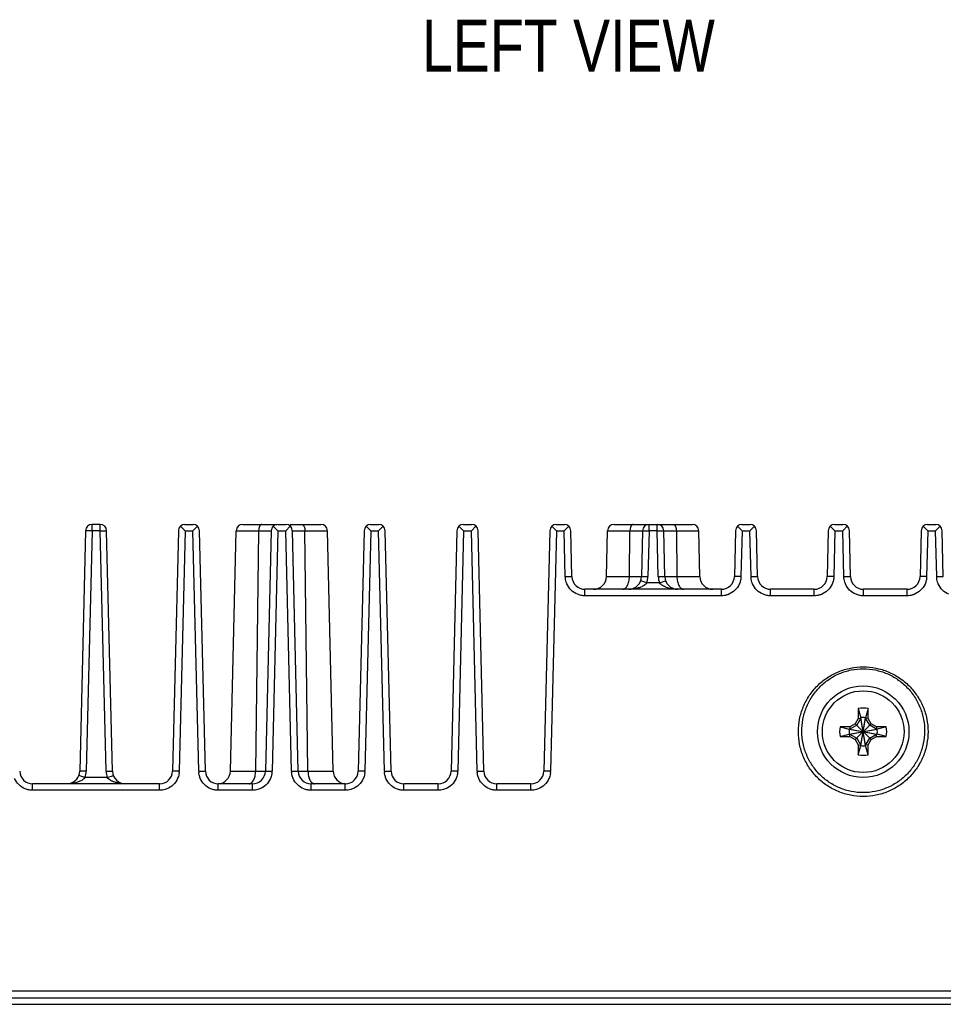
# Model space of a CAD drawing. Header units: inches. Extents: x 0 to 34, y 0 to 22.
# Tile 5 of 126: x 7.8 to 11.4, y 3.9 to 7.7. Entities that reach past the tile are written whole.
import ezdxf

# ---------------------------------------------------------------- set-up
doc = ezdxf.new("R2010")
doc.units = ezdxf.units.IN
doc.header["$LTSCALE"] = 1.87
doc.header["$MEASUREMENT"] = 0
doc.layers.get('0').update_dxf_attribs({"linetype": 'CONTINUOUS'})
doc.layers.add('02___PRT_ALL_AXES', color=7, linetype='CONTINUOUS')
doc.layers.add('DETAIL', color=7, linetype='CONTINUOUS')
doc.styles.get("Standard").update_dxf_attribs({"font": 'txt', "width": 0.8})

msp = doc.modelspace()

# ---------------------------------------------------------------- linework, layer by layer
at = {"color": 7, "linetype": 'CONTINUOUS'}
for p, q in [((8.0554, 5.6981), (8.0327, 4.7713)), ((8.0804, 5.6981), (8.0554, 5.6981)), ((8.0804, 5.6981), (8.0577, 4.7713)), ((8.0804, 5.6981), (8.0804, 5.7225)), ((8.1116, 5.7225), (8.0804, 5.7225)), ((8.1116, 5.6981), (8.0804, 5.6981)), ((8.1116, 5.6981), (8.1116, 5.7225)), ((8.1342, 4.7713), (8.1116, 5.6981)), ((8.1116, 5.6981), (8.1366, 5.6981)), ((8.1592, 4.7713), (8.1366, 5.6981)), ((8.4134, 5.6981), (8.3907, 4.7713)), ((8.439, 5.6975), (8.4163, 4.7713)), ((8.439, 5.6975), (8.4212, 5.7157)), ((8.4384, 5.7225), (8.4696, 5.7225)), ((8.439, 5.6975), (8.469, 5.6975)), ((8.4867, 5.7157), (8.469, 5.6975)), ((8.4916, 4.7713), (8.469, 5.6975)), ((8.5172, 4.7713), (8.4946, 5.6981)), ((8.6137, 4.7713), (8.6364, 5.6981)), ((8.6364, 5.6981), (8.7714, 5.6981)), ((8.6614, 5.7225), (8.7923, 5.7225)), ((8.7226, 5.6981), (8.711, 4.7713)), ((8.7714, 5.6981), (8.7487, 4.7713)), ((8.797, 5.6975), (8.7743, 4.7713)), ((8.797, 5.6975), (8.7792, 5.7157)), ((8.7964, 5.7225), (8.8276, 5.7225)), ((8.797, 5.6975), (8.827, 5.6975)), ((8.8447, 5.7157), (8.827, 5.6975)), ((8.8496, 4.7713), (8.827, 5.6975)), ((8.8447, 5.7225), (8.9625, 5.7225)), ((8.8752, 4.7713), (8.8526, 5.6981)), ((8.8526, 5.6981), (8.9876, 5.6981)), ((8.9129, 4.7713), (8.9014, 5.6981)), ((9.0102, 4.7713), (8.9876, 5.6981)), ((9.1294, 5.6981), (9.1067, 4.7713)), ((9.155, 5.6975), (9.1323, 4.7713)), ((9.155, 5.6975), (9.1372, 5.7157)), ((9.1544, 5.7225), (9.1856, 5.7225)), ((9.155, 5.6975), (9.185, 5.6975)), ((9.2027, 5.7157), (9.185, 5.6975)), ((9.2076, 4.7713), (9.185, 5.6975)), ((9.2332, 4.7713), (9.2106, 5.6981)), ((9.4874, 5.6981), (9.4647, 4.7713)), ((9.513, 5.6975), (9.4903, 4.7713)), ((9.513, 5.6975), (9.4952, 5.7157)), ((9.5124, 5.7225), (9.5436, 5.7225)), ((9.513, 5.6975), (9.543, 5.6975)), ((9.5607, 5.7157), (9.543, 5.6975)), ((9.5656, 4.7713), (9.543, 5.6975)), ((9.5912, 4.7713), (9.5686, 5.6981)), ((9.8454, 5.6981), (9.8227, 4.7713)), ((9.871, 5.6975), (9.8483, 4.7713)), ((9.871, 5.6975), (9.8532, 5.7157)), ((9.8704, 5.7225), (9.9016, 5.7225)), ((9.871, 5.6975), (9.901, 5.6975)), ((9.9187, 5.7157), (9.901, 5.6975)), ((9.9053, 5.5213), (9.901, 5.6975)), ((9.9309, 5.5213), (9.9266, 5.6981)), ((10.0641, 5.5213), (10.0684, 5.6981)), ((10.0684, 5.6981), (10.2284, 5.6981)), ((10.0934, 5.7225), (10.3945, 5.7225)), ((10.1524, 5.5213), (10.1546, 5.6981)), ((10.2034, 5.6981), (10.1991, 5.5213)), ((10.2284, 5.6981), (10.2241, 5.5213)), ((10.2284, 5.6981), (10.2284, 5.7225)), ((10.2596, 5.6981), (10.2284, 5.6981)), ((10.2596, 5.6981), (10.2596, 5.7225)), ((10.2639, 5.5213), (10.2596, 5.6981)), ((10.2596, 5.6981), (10.4196, 5.6981)), ((10.2889, 5.5213), (10.2846, 5.6981)), ((10.3334, 5.6981), (10.3356, 5.5213)), ((10.4239, 5.5213), (10.4196, 5.6981)), ((10.5614, 5.6981), (10.5571, 5.5213)), ((10.587, 5.6975), (10.5692, 5.7157)), ((10.587, 5.6975), (10.5827, 5.5213)), ((10.5864, 5.7225), (10.6176, 5.7225)), ((10.587, 5.6975), (10.617, 5.6975)), ((10.6347, 5.7157), (10.617, 5.6975)), ((10.6213, 5.5213), (10.617, 5.6975)), ((10.6469, 5.5213), (10.6426, 5.6981)), ((10.9194, 5.6981), (10.9151, 5.5213)), ((10.945, 5.6975), (10.9272, 5.7157)), ((10.945, 5.6975), (10.9407, 5.5213)), ((10.9444, 5.7225), (10.9756, 5.7225)), ((10.945, 5.6975), (10.975, 5.6975)), ((10.9927, 5.7157), (10.975, 5.6975)), ((10.9793, 5.5213), (10.975, 5.6975)), ((11.0049, 5.5213), (11.0006, 5.6981)), ((11.2774, 5.6981), (11.2731, 5.5213)), ((11.303, 5.6975), (11.2852, 5.7157)), ((11.303, 5.6975), (11.2987, 5.5213)), ((11.3024, 5.7225), (11.3336, 5.7225)), ((11.303, 5.6975), (11.333, 5.6975)), ((11.3507, 5.7157), (11.333, 5.6975)), ((11.3373, 5.5213), (11.333, 5.6975)), ((11.3629, 5.5213), (11.3586, 5.6981)), ((9.9053, 5.5213), (9.9309, 5.5213)), ((10.0641, 5.5213), (10.2241, 5.5213)), ((10.2194, 5.4969), (10.1959, 5.505)), ((10.2639, 5.5213), (10.4239, 5.5213)), ((10.2686, 5.4969), (10.292, 5.505)), ((10.5827, 5.5213), (10.5571, 5.5213)), ((10.6213, 5.5213), (10.6469, 5.5213)), ((10.9407, 5.5213), (10.9151, 5.5213)), ((10.9793, 5.5213), (11.0049, 5.5213)), ((11.2987, 5.5213), (11.2731, 5.5213)), ((11.3373, 5.5213), (11.3629, 5.5213)), ((9.9809, 5.4475), (9.9809, 5.4725)), ((10.5071, 5.4725), (9.9809, 5.4725)), ((10.2686, 5.4969), (10.2194, 5.4969)), ((10.5071, 5.4475), (10.5071, 5.4725)), ((10.6969, 5.4475), (10.6969, 5.4725)), ((10.8651, 5.4725), (10.6969, 5.4725)), ((10.8651, 5.4475), (10.8651, 5.4725)), ((11.0549, 5.4475), (11.0549, 5.4725)), ((11.2231, 5.4725), (11.0549, 5.4725)), ((11.2231, 5.4475), (11.2231, 5.4725)), ((10.5071, 5.4475), (9.9809, 5.4475)), ((10.8651, 5.4475), (10.6969, 5.4475)), ((11.2231, 5.4475), (11.0549, 5.4475)), ((11.0351, 5.0124), (11.0351, 4.9746)), ((11.0351, 5.0124), (11.0445, 4.9772)), ((11.0729, 5.0124), (11.0634, 4.9772)), ((11.0729, 4.9746), (11.0729, 5.0124)), ((11.0351, 4.9746), (11.0233, 4.9542)), ((11.0445, 4.9753), (11.029, 4.9484)), ((11.0351, 4.9746), (11.0445, 4.9753)), ((11.0445, 4.9772), (11.0445, 4.9753)), ((11.0445, 4.8697), (11.0634, 4.9772)), ((11.0634, 4.8697), (11.0445, 4.9772)), ((11.0445, 4.8716), (11.0634, 4.9753)), ((11.0634, 4.8716), (11.0445, 4.9753)), ((11.0634, 4.9753), (11.0634, 4.9772)), ((11.0729, 4.9746), (11.0634, 4.9753)), ((11.0789, 4.9484), (11.0634, 4.9753)), ((11.0847, 4.9542), (11.0729, 4.9746)), ((11.0028, 4.9424), (10.965, 4.9424)), ((10.965, 4.9424), (11.0002, 4.9329)), ((11.029, 4.9484), (11.0021, 4.9329)), ((11.0028, 4.9424), (11.0021, 4.9329)), ((11.0233, 4.9542), (11.0028, 4.9424)), ((11.0233, 4.8928), (11.0847, 4.9542)), ((11.0233, 4.9542), (11.0847, 4.8928)), ((11.1058, 4.9329), (11.0789, 4.9484)), ((11.1051, 4.9424), (11.0847, 4.9542)), ((11.1051, 4.9424), (11.1058, 4.9329)), ((11.1429, 4.9424), (11.1051, 4.9424)), ((11.1429, 4.9424), (11.1077, 4.9329)), ((10.965, 4.9046), (11.0002, 4.914)), ((10.965, 4.9046), (11.0028, 4.9046)), ((11.0002, 4.914), (11.1077, 4.9329)), ((11.0021, 4.9329), (11.0002, 4.9329)), ((11.0002, 4.9329), (11.1077, 4.914)), ((11.0002, 4.914), (11.0021, 4.914)), ((11.0021, 4.914), (11.1058, 4.9329)), ((11.0021, 4.9329), (11.1058, 4.914)), ((11.0028, 4.9046), (11.0021, 4.914)), ((11.0021, 4.914), (11.029, 4.8985)), ((11.0028, 4.9046), (11.0233, 4.8928)), ((11.029, 4.8985), (11.0445, 4.8716)), ((11.0634, 4.8716), (11.0789, 4.8985)), ((11.0789, 4.8985), (11.1058, 4.914)), ((11.0847, 4.8928), (11.1051, 4.9046)), ((11.1051, 4.9046), (11.1058, 4.914)), ((11.1051, 4.9046), (11.1429, 4.9046)), ((11.1077, 4.9329), (11.1058, 4.9329)), ((11.1058, 4.914), (11.1077, 4.914)), ((11.1429, 4.9046), (11.1077, 4.914)), ((11.0233, 4.8928), (11.0351, 4.8723)), ((11.0351, 4.8723), (11.0351, 4.8345)), ((11.0351, 4.8723), (11.0445, 4.8716)), ((11.0351, 4.8345), (11.0445, 4.8697)), ((11.0445, 4.8716), (11.0445, 4.8697)), ((11.0729, 4.8723), (11.0634, 4.8716)), ((11.0634, 4.8697), (11.0634, 4.8716)), ((11.0729, 4.8345), (11.0634, 4.8697)), ((11.0729, 4.8723), (11.0847, 4.8928)), ((11.0729, 4.8345), (11.0729, 4.8723)), ((8.053, 4.7469), (8.0296, 4.755)), ((8.0577, 4.7713), (8.0327, 4.7713)), ((8.1389, 4.7469), (8.053, 4.7469)), ((8.1342, 4.7713), (8.1592, 4.7713)), ((8.1389, 4.7469), (8.1624, 4.755)), ((8.4163, 4.7713), (8.3907, 4.7713)), ((8.4916, 4.7713), (8.5172, 4.7713)), ((8.6137, 4.7713), (8.7743, 4.7713)), ((8.8496, 4.7713), (9.0102, 4.7713)), ((9.1323, 4.7713), (9.1067, 4.7713)), ((9.2076, 4.7713), (9.2332, 4.7713)), ((9.4903, 4.7713), (9.4647, 4.7713)), ((9.5656, 4.7713), (9.5912, 4.7713)), ((9.8483, 4.7713), (9.8227, 4.7713)), ((7.8512, 4.6975), (7.8512, 4.7225)), ((8.3407, 4.7225), (7.8512, 4.7225)), ((8.3407, 4.6975), (8.3407, 4.7225)), ((8.5672, 4.6975), (8.5672, 4.7225)), ((8.6987, 4.7225), (8.5672, 4.7225)), ((8.6987, 4.6975), (8.6987, 4.7225)), ((8.9252, 4.6975), (8.9252, 4.7225)), ((9.0567, 4.7225), (8.9252, 4.7225)), ((9.0567, 4.6975), (9.0567, 4.7225)), ((9.2832, 4.6975), (9.2832, 4.7225)), ((9.4147, 4.7225), (9.2832, 4.7225)), ((9.4147, 4.6975), (9.4147, 4.7225)), ((9.6412, 4.6975), (9.6412, 4.7225)), ((9.7727, 4.7225), (9.6412, 4.7225)), ((9.7727, 4.6975), (9.7727, 4.7225)), ((8.3407, 4.6975), (7.8512, 4.6975)), ((8.6987, 4.6975), (8.5672, 4.6975)), ((9.0567, 4.6975), (8.9252, 4.6975)), ((9.4147, 4.6975), (9.2832, 4.6975)), ((9.7727, 4.6975), (9.6412, 4.6975)), ((16.4749, 3.9237), (4.387, 3.9237)), ((4.387, 3.8725), (16.475, 3.8725)), ((4.4114, 3.8975), (16.4506, 3.8975))]:
    msp.add_line(p, q, dxfattribs=at)
msp.add_circle((11.054, 4.9235), 0.1575, dxfattribs=at)
for centre, radius, start, end in [((8.0804, 5.6975), 0.025, 90, 178.6), ((8.1116, 5.6975), 0.025, 1.4, 90), ((8.4384, 5.6975), 0.025, 90, 178.6), ((8.4696, 5.6975), 0.025, 1.4, 90), ((8.6614, 5.6975), 0.025, 90, 178.6), ((8.7964, 5.6975), 0.025, 90, 178.6), ((8.8276, 5.6975), 0.025, 1.4, 90), ((8.9626, 5.6975), 0.025, 1.4, 90), ((9.1544, 5.6975), 0.025, 90, 178.6), ((9.1856, 5.6975), 0.025, 1.4, 90), ((9.5124, 5.6975), 0.025, 90, 178.6), ((9.5436, 5.6975), 0.025, 1.4, 90), ((9.8704, 5.6975), 0.025, 90, 178.6), ((9.9016, 5.6975), 0.025, 1.4, 90), ((10.0934, 5.6975), 0.025, 90, 178.6), ((10.2284, 5.6975), 0.025, 90, 178.6), ((10.2596, 5.6975), 0.025, 1.4, 90), ((10.3946, 5.6975), 0.025, 1.4, 90), ((10.5864, 5.6975), 0.025, 90, 178.6), ((10.6176, 5.6975), 0.025, 1.4, 90), ((10.9444, 5.6975), 0.025, 90, 178.6), ((10.9756, 5.6975), 0.025, 1.4, 90), ((11.3024, 5.6975), 0.025, 90, 178.6), ((11.3336, 5.6975), 0.025, 1.4, 90), ((9.9809, 5.5225), 0.05, 181.4, 270), ((10.0141, 5.5225), 0.05, 270, 358.6), ((10.1491, 5.5225), 0.05, 270, 358.6), ((10.1491, 5.5231), 0.075, 339.5355, 358.6043), ((10.3388, 5.5231), 0.075, 181.3957, 200.4645), ((10.3389, 5.5225), 0.05, 181.4, 270), ((10.4739, 5.5225), 0.05, 181.4, 270), ((10.5071, 5.5225), 0.05, 270, 358.6), ((10.6969, 5.5225), 0.05, 181.4, 270), ((10.8651, 5.5225), 0.05, 270, 358.6), ((11.0549, 5.5225), 0.05, 181.4, 270), ((11.2231, 5.5225), 0.05, 270, 358.6), ((11.054, 4.9235), 0.0909, 78.007, 101.993), ((11.054, 4.9235), 0.0546, 80.0284, 99.9716), ((11.054, 4.9235), 0.0909, 168.007, 191.993), ((11.054, 4.9235), 0.0909, 348.007, 11.993), ((11.054, 4.9235), 0.0546, 170.0284, 189.9716), ((11.054, 4.9235), 0.0546, 350.0284, 9.9716), ((11.054, 4.9235), 0.0546, 260.0284, 279.9716), ((11.054, 4.9235), 0.0909, 258.007, 281.993), ((7.8512, 4.7725), 0.05, 181.4, 270), ((7.9827, 4.7725), 0.05, 282.0852, 358.6), ((7.9828, 4.7731), 0.075, 339.5355, 358.6043), ((8.2092, 4.7731), 0.075, 181.3957, 200.4645), ((8.2092, 4.7725), 0.05, 181.4, 270), ((8.3407, 4.7725), 0.05, 270, 358.6), ((8.3493, 4.7719), 0.067, 354.7451, 359.4586), ((8.5565, 4.7716), 0.0649, 180.3368, 185.0734), ((8.5672, 4.7725), 0.05, 181.4, 270), ((8.5637, 4.7725), 0.05, 271.9856, 358.6), ((8.6987, 4.7725), 0.05, 270, 358.6), ((8.7073, 4.7719), 0.067, 354.7451, 359.4586), ((8.9145, 4.7716), 0.0649, 180.3368, 185.0734), ((8.9252, 4.7725), 0.05, 181.4, 270), ((9.0602, 4.7725), 0.05, 181.4, 268.0144), ((9.0567, 4.7725), 0.05, 270, 358.6), ((9.0653, 4.7719), 0.067, 354.7451, 359.4586), ((9.2725, 4.7716), 0.0649, 180.3368, 185.0734), ((9.2832, 4.7725), 0.05, 181.4, 270), ((9.4147, 4.7725), 0.05, 270, 358.6), ((9.4233, 4.7719), 0.067, 354.7451, 359.4586), ((9.6305, 4.7716), 0.0649, 180.3368, 185.0734), ((9.6412, 4.7725), 0.05, 181.4, 270), ((9.7727, 4.7725), 0.05, 270, 358.6), ((9.7813, 4.7719), 0.067, 354.7451, 359.4586)]:
    msp.add_arc(centre, radius, start, end, dxfattribs=at)
for points, knots in [([(8.7353, 5.7225), (8.7345, 5.7225), (8.7327, 5.7221), (8.7303, 5.7206), (8.7281, 5.7183), (8.7263, 5.7153), (8.7247, 5.7116), (8.7231, 5.7059), (8.7226, 5.7012), (8.7226, 5.6981)], [0, 0, 0, 0, 0.083288, 0.175181, 0.280244, 0.400452, 0.535348, 0.683122, 1, 1, 1, 1]), ([(8.8886, 5.7225), (8.8895, 5.7225), (8.8912, 5.7221), (8.8936, 5.7206), (8.8958, 5.7183), (8.8977, 5.7153), (8.8992, 5.7116), (8.9008, 5.7059), (8.9013, 5.7012), (8.9014, 5.6981)], [0, 0, 0, 0, 0.083288, 0.175181, 0.280244, 0.400452, 0.535348, 0.683122, 1, 1, 1, 1]), ([(10.1673, 5.7225), (10.1665, 5.7225), (10.1647, 5.7221), (10.1623, 5.7206), (10.1601, 5.7183), (10.1583, 5.7153), (10.1567, 5.7116), (10.1551, 5.7059), (10.1546, 5.7012), (10.1546, 5.6981)], [0, 0, 0, 0, 0.083288, 0.175181, 0.280244, 0.400452, 0.535348, 0.683122, 1, 1, 1, 1]), ([(10.3206, 5.7225), (10.3215, 5.7225), (10.3232, 5.7221), (10.3256, 5.7206), (10.3278, 5.7183), (10.3297, 5.7153), (10.3312, 5.7116), (10.3328, 5.7059), (10.3333, 5.7012), (10.3334, 5.6981)], [0, 0, 0, 0, 0.083288, 0.175181, 0.280244, 0.400452, 0.535348, 0.683122, 1, 1, 1, 1]), ([(9.9112, 5.4936), (9.9103, 5.4958), (9.907, 5.5047), (9.9053, 5.5142), (9.9053, 5.5213)], [0, 0, 0, 0, 0.255341, 1, 1, 1, 1]), ([(10.1503, 5.5025), (10.1509, 5.5055), (10.152, 5.5118), (10.1523, 5.5181), (10.1524, 5.5213)], [0, 0, 0, 0, 0.493182, 1, 1, 1, 1]), ([(10.3356, 5.5213), (10.3356, 5.5181), (10.336, 5.5118), (10.337, 5.5055), (10.3377, 5.5025)], [0, 0, 0, 0, 0.506818, 1, 1, 1, 1]), ([(10.5827, 5.5213), (10.5826, 5.5164), (10.5814, 5.5066), (10.5783, 5.4973), (10.5763, 5.4928)], [0, 0, 0, 0, 0.497396, 1, 1, 1, 1]), ([(10.6272, 5.4936), (10.6263, 5.4958), (10.623, 5.5047), (10.6213, 5.5142), (10.6213, 5.5213)], [0, 0, 0, 0, 0.255341, 1, 1, 1, 1]), ([(10.9407, 5.5213), (10.9406, 5.5164), (10.9394, 5.5066), (10.9363, 5.4973), (10.9343, 5.4928)], [0, 0, 0, 0, 0.497396, 1, 1, 1, 1]), ([(10.9852, 5.4936), (10.9843, 5.4958), (10.981, 5.5047), (10.9793, 5.5142), (10.9793, 5.5213)], [0, 0, 0, 0, 0.255341, 1, 1, 1, 1]), ([(11.2987, 5.5213), (11.2986, 5.5164), (11.2974, 5.5066), (11.2943, 5.4973), (11.2923, 5.4928)], [0, 0, 0, 0, 0.497396, 1, 1, 1, 1]), ([(11.3432, 5.4936), (11.3423, 5.4958), (11.339, 5.5047), (11.3373, 5.5142), (11.3373, 5.5213)], [0, 0, 0, 0, 0.255341, 1, 1, 1, 1]), ([(9.9523, 5.4531), (9.9432, 5.4569), (9.9263, 5.4679), (9.9151, 5.4846), (9.9112, 5.4936)], [0, 0, 0, 0, 0.50194, 1, 1, 1, 1]), ([(10.1269, 5.4725), (10.1286, 5.4725), (10.1321, 5.4732), (10.1369, 5.4761), (10.1412, 5.4808), (10.1436, 5.4846), (10.1447, 5.4867)], [0, 0, 0, 0, 0.208473, 0.437717, 0.700011, 1, 1, 1, 1]), ([(10.1447, 5.4867), (10.1459, 5.4891), (10.1481, 5.4942), (10.1496, 5.4996), (10.1503, 5.5025)], [0, 0, 0, 0, 0.4778, 1, 1, 1, 1]), ([(10.203, 5.4839), (10.1988, 5.4817), (10.1901, 5.4782), (10.1721, 5.4737), (10.1582, 5.4725), (10.1491, 5.4725)], [0, 0, 0, 0, 0.253806, 0.50419, 1, 1, 1, 1]), ([(10.2124, 5.4898), (10.2116, 5.4893), (10.2086, 5.487), (10.2054, 5.4852), (10.203, 5.4839)], [0, 0, 0, 0, 0.252861, 1, 1, 1, 1]), ([(10.2194, 5.4969), (10.2189, 5.4962), (10.2168, 5.4936), (10.2143, 5.4914), (10.2124, 5.4898)], [0, 0, 0, 0, 0.251062, 1, 1, 1, 1]), ([(10.2769, 5.4889), (10.2761, 5.4894), (10.2731, 5.4918), (10.2704, 5.4946), (10.2686, 5.4969)], [0, 0, 0, 0, 0.2487, 1, 1, 1, 1]), ([(10.3389, 5.4725), (10.3335, 5.4725), (10.3228, 5.473), (10.3069, 5.4757), (10.2912, 5.4805), (10.2813, 5.4856), (10.2769, 5.4889)], [0, 0, 0, 0, 0.246537, 0.494112, 0.744336, 1, 1, 1, 1]), ([(10.3377, 5.5025), (10.3383, 5.4996), (10.3398, 5.4942), (10.3429, 5.4869), (10.3467, 5.4808), (10.3498, 5.4775), (10.3514, 5.4762)], [0, 0, 0, 0, 0.290418, 0.556142, 0.792949, 1, 1, 1, 1]), ([(10.3514, 5.4762), (10.3528, 5.475), (10.3559, 5.4732), (10.3594, 5.4725), (10.361, 5.4725)], [0, 0, 0, 0, 0.523727, 1, 1, 1, 1]), ([(10.5763, 5.4928), (10.5724, 5.4838), (10.5609, 5.4672), (10.5439, 5.4564), (10.5348, 5.4528)], [0, 0, 0, 0, 0.501975, 1, 1, 1, 1]), ([(10.6683, 5.4531), (10.6592, 5.4569), (10.6423, 5.4679), (10.6311, 5.4846), (10.6272, 5.4936)], [0, 0, 0, 0, 0.50194, 1, 1, 1, 1]), ([(10.9343, 5.4928), (10.9304, 5.4838), (10.9189, 5.4672), (10.9019, 5.4564), (10.8928, 5.4528)], [0, 0, 0, 0, 0.501975, 1, 1, 1, 1]), ([(11.0263, 5.4531), (11.0172, 5.4569), (11.0003, 5.4679), (10.9891, 5.4846), (10.9852, 5.4936)], [0, 0, 0, 0, 0.50194, 1, 1, 1, 1]), ([(11.2923, 5.4928), (11.2884, 5.4838), (11.2769, 5.4672), (11.2599, 5.4564), (11.2508, 5.4528)], [0, 0, 0, 0, 0.501975, 1, 1, 1, 1]), ([(11.3843, 5.4531), (11.3752, 5.4569), (11.3583, 5.4679), (11.3471, 5.4846), (11.3432, 5.4936)], [0, 0, 0, 0, 0.50194, 1, 1, 1, 1]), ([(9.9809, 5.4475), (9.976, 5.4474), (9.9662, 5.4483), (9.9568, 5.4512), (9.9523, 5.4531)], [0, 0, 0, 0, 0.497353, 1, 1, 1, 1]), ([(10.5348, 5.4528), (10.5326, 5.4519), (10.5237, 5.4488), (10.5141, 5.4473), (10.5071, 5.4475)], [0, 0, 0, 0, 0.255332, 1, 1, 1, 1]), ([(10.6969, 5.4475), (10.692, 5.4474), (10.6822, 5.4483), (10.6728, 5.4512), (10.6683, 5.4531)], [0, 0, 0, 0, 0.497353, 1, 1, 1, 1]), ([(10.8928, 5.4528), (10.8906, 5.4519), (10.8817, 5.4488), (10.8721, 5.4473), (10.8651, 5.4475)], [0, 0, 0, 0, 0.255332, 1, 1, 1, 1]), ([(11.0549, 5.4475), (11.05, 5.4474), (11.0402, 5.4483), (11.0308, 5.4512), (11.0263, 5.4531)], [0, 0, 0, 0, 0.497353, 1, 1, 1, 1]), ([(11.2508, 5.4528), (11.2486, 5.4519), (11.2397, 5.4488), (11.2301, 5.4473), (11.2231, 5.4475)], [0, 0, 0, 0, 0.255332, 1, 1, 1, 1]), ([(10.804, 4.9235), (10.804, 4.9398), (10.8064, 4.9644), (10.8143, 4.9961), (10.8254, 5.027), (10.8448, 5.0633), (10.8709, 5.095), (10.8951, 5.117), (10.9214, 5.1365), (10.9577, 5.1559), (11.0049, 5.1702), (11.054, 5.1751), (11.1031, 5.1702), (11.1503, 5.1559), (11.1865, 5.1365), (11.2128, 5.117), (11.2371, 5.095), (11.2632, 5.0633), (11.2826, 5.027), (11.2936, 4.9961), (11.3015, 4.9644), (11.304, 4.9398), (11.304, 4.9235)], [0, 0, 0, 0, 0.06244, 0.093747, 0.125033, 0.187496, 0.249976, 0.281255, 0.312535, 0.375021, 0.437511, 0.5, 0.562489, 0.624979, 0.687465, 0.718745, 0.750024, 0.812504, 0.874967, 0.906252, 0.93756, 1, 1, 1, 1]), ([(10.8173, 4.9236), (10.8171, 4.9393), (10.8191, 4.963), (10.8263, 4.9935), (10.8365, 5.0232), (10.8546, 5.0583), (10.8792, 5.0892), (10.9022, 5.1106), (10.9271, 5.1297), (10.9617, 5.1487), (11.0069, 5.1629), (11.054, 5.1677), (11.1011, 5.1629), (11.1463, 5.1487), (11.1808, 5.1297), (11.2058, 5.1106), (11.2288, 5.0892), (11.2534, 5.0583), (11.2715, 5.0232), (11.2816, 4.9935), (11.2889, 4.963), (11.2909, 4.9393), (11.2907, 4.9236)], [0, 0, 0, 0, 0.062482, 0.093765, 0.12504, 0.187523, 0.250006, 0.281285, 0.312564, 0.375045, 0.437524, 0.500002, 0.56248, 0.624959, 0.68744, 0.718719, 0.749998, 0.812481, 0.874964, 0.906239, 0.937521, 1, 1, 1, 1]), ([(11.304, 4.9235), (11.304, 4.9072), (11.3015, 4.8826), (11.2936, 4.8508), (11.2826, 4.82), (11.2632, 4.7837), (11.2371, 4.7519), (11.2128, 4.7299), (11.1865, 4.7104), (11.1503, 4.691), (11.1031, 4.6767), (11.054, 4.6719), (11.0049, 4.6767), (10.9577, 4.691), (10.9214, 4.7104), (10.8951, 4.7299), (10.8709, 4.7519), (10.8448, 4.7837), (10.8254, 4.82), (10.8143, 4.8508), (10.8064, 4.8826), (10.804, 4.9072), (10.804, 4.9235)], [0, 0, 0, 0, 0.06244, 0.093747, 0.125033, 0.187496, 0.249975, 0.281255, 0.312535, 0.375021, 0.43751, 0.5, 0.56249, 0.624979, 0.687465, 0.718745, 0.750025, 0.812504, 0.874967, 0.906253, 0.93756, 1, 1, 1, 1]), ([(11.2907, 4.9236), (11.2905, 4.9083), (11.2879, 4.8851), (11.2802, 4.8553), (11.2696, 4.8263), (11.2512, 4.7922), (11.2265, 4.7623), (11.2037, 4.7416), (11.1789, 4.7233), (11.1447, 4.705), (11.1002, 4.6915), (11.054, 4.6869), (11.0077, 4.6915), (10.9633, 4.705), (10.9291, 4.7233), (10.9043, 4.7416), (10.8814, 4.7623), (10.8567, 4.7922), (10.8383, 4.8263), (10.8277, 4.8553), (10.82, 4.8851), (10.8175, 4.9083), (10.8173, 4.9236)], [0, 0, 0, 0, 0.062482, 0.093764, 0.125039, 0.187521, 0.250003, 0.281281, 0.312559, 0.37504, 0.437521, 0.500002, 0.562483, 0.624964, 0.687445, 0.718723, 0.750001, 0.812483, 0.874966, 0.90624, 0.93752, 1, 1, 1, 1]), ([(8.053, 4.7469), (8.0525, 4.7462), (8.0504, 4.7436), (8.048, 4.7414), (8.046, 4.7398)], [0, 0, 0, 0, 0.251062, 1, 1, 1, 1]), ([(8.1472, 4.7389), (8.1464, 4.7394), (8.1434, 4.7418), (8.1407, 4.7446), (8.1389, 4.7469)], [0, 0, 0, 0, 0.2487, 1, 1, 1, 1]), ([(8.4161, 4.7658), (8.4159, 4.7638), (8.4148, 4.7559), (8.4124, 4.7482), (8.41, 4.7428)], [0, 0, 0, 0, 0.248832, 1, 1, 1, 1]), ([(8.4976, 4.7436), (8.4968, 4.7454), (8.494, 4.7526), (8.4924, 4.7602), (8.4919, 4.7659)], [0, 0, 0, 0, 0.253995, 1, 1, 1, 1]), ([(8.7034, 4.7367), (8.7046, 4.7391), (8.7068, 4.7442), (8.7083, 4.7496), (8.7089, 4.7525)], [0, 0, 0, 0, 0.4778, 1, 1, 1, 1]), ([(8.7089, 4.7525), (8.7096, 4.7555), (8.7106, 4.7618), (8.711, 4.7681), (8.711, 4.7713)], [0, 0, 0, 0, 0.493182, 1, 1, 1, 1]), ([(8.7741, 4.7658), (8.7739, 4.7638), (8.7728, 4.7559), (8.7704, 4.7482), (8.768, 4.7428)], [0, 0, 0, 0, 0.248832, 1, 1, 1, 1]), ([(8.8556, 4.7436), (8.8548, 4.7454), (8.852, 4.7526), (8.8504, 4.7602), (8.8499, 4.7659)], [0, 0, 0, 0, 0.253995, 1, 1, 1, 1]), ([(8.9129, 4.7713), (8.9129, 4.7681), (8.9133, 4.7618), (8.9143, 4.7555), (8.915, 4.7525)], [0, 0, 0, 0, 0.506818, 1, 1, 1, 1]), ([(8.915, 4.7525), (8.9156, 4.7496), (8.9172, 4.7442), (8.9203, 4.7369), (8.924, 4.7308), (8.9271, 4.7275), (8.9288, 4.7262)], [0, 0, 0, 0, 0.290417, 0.556142, 0.792949, 1, 1, 1, 1]), ([(9.1321, 4.7658), (9.1319, 4.7638), (9.1308, 4.7559), (9.1284, 4.7482), (9.126, 4.7428)], [0, 0, 0, 0, 0.248832, 1, 1, 1, 1]), ([(9.2136, 4.7436), (9.2128, 4.7454), (9.21, 4.7526), (9.2084, 4.7602), (9.2079, 4.7659)], [0, 0, 0, 0, 0.253995, 1, 1, 1, 1]), ([(9.4901, 4.7658), (9.4899, 4.7638), (9.4888, 4.7559), (9.4864, 4.7482), (9.484, 4.7428)], [0, 0, 0, 0, 0.248832, 1, 1, 1, 1]), ([(9.5716, 4.7436), (9.5708, 4.7454), (9.568, 4.7526), (9.5664, 4.7602), (9.5659, 4.7659)], [0, 0, 0, 0, 0.253995, 1, 1, 1, 1]), ([(9.8481, 4.7658), (9.8479, 4.7638), (9.8468, 4.7559), (9.8444, 4.7482), (9.842, 4.7428)], [0, 0, 0, 0, 0.248832, 1, 1, 1, 1]), ([(7.8226, 4.7031), (7.8135, 4.7069), (7.7966, 4.7179), (7.7854, 4.7346), (7.7816, 4.7436)], [0, 0, 0, 0, 0.50194, 1, 1, 1, 1]), ([(8.0366, 4.7339), (8.0325, 4.7317), (8.0237, 4.7282), (8.0058, 4.7237), (7.9919, 4.7225), (7.9827, 4.7225)], [0, 0, 0, 0, 0.253806, 0.50419, 1, 1, 1, 1]), ([(8.046, 4.7398), (8.0453, 4.7393), (8.0423, 4.737), (8.0391, 4.7352), (8.0366, 4.7339)], [0, 0, 0, 0, 0.252861, 1, 1, 1, 1]), ([(8.1603, 4.7316), (8.1591, 4.732), (8.1546, 4.7341), (8.1502, 4.7366), (8.1472, 4.7389)], [0, 0, 0, 0, 0.247546, 1, 1, 1, 1]), ([(8.1747, 4.7267), (8.1735, 4.727), (8.1686, 4.7284), (8.1638, 4.7301), (8.1603, 4.7316)], [0, 0, 0, 0, 0.248729, 1, 1, 1, 1]), ([(8.2092, 4.7225), (8.2034, 4.7225), (8.1918, 4.7231), (8.1803, 4.7252), (8.1747, 4.7267)], [0, 0, 0, 0, 0.498713, 1, 1, 1, 1]), ([(8.41, 4.7428), (8.406, 4.7338), (8.3946, 4.7172), (8.3776, 4.7064), (8.3685, 4.7028)], [0, 0, 0, 0, 0.501975, 1, 1, 1, 1]), ([(8.5386, 4.7031), (8.5295, 4.7069), (8.5126, 4.7179), (8.5014, 4.7346), (8.4976, 4.7436)], [0, 0, 0, 0, 0.50194, 1, 1, 1, 1]), ([(8.6856, 4.7225), (8.6873, 4.7225), (8.6908, 4.7232), (8.6956, 4.7261), (8.6999, 4.7308), (8.7023, 4.7346), (8.7034, 4.7367)], [0, 0, 0, 0, 0.208473, 0.437717, 0.700011, 1, 1, 1, 1]), ([(8.768, 4.7428), (8.764, 4.7338), (8.7526, 4.7172), (8.7356, 4.7064), (8.7265, 4.7028)], [0, 0, 0, 0, 0.501975, 1, 1, 1, 1]), ([(8.8966, 4.7031), (8.8875, 4.7069), (8.8706, 4.7179), (8.8594, 4.7346), (8.8556, 4.7436)], [0, 0, 0, 0, 0.50194, 1, 1, 1, 1]), ([(8.9288, 4.7262), (8.9302, 4.725), (8.9332, 4.7232), (8.9367, 4.7225), (8.9383, 4.7225)], [0, 0, 0, 0, 0.523728, 1, 1, 1, 1]), ([(9.126, 4.7428), (9.122, 4.7338), (9.1106, 4.7172), (9.0936, 4.7064), (9.0845, 4.7028)], [0, 0, 0, 0, 0.501975, 1, 1, 1, 1]), ([(9.2546, 4.7031), (9.2455, 4.7069), (9.2286, 4.7179), (9.2174, 4.7346), (9.2136, 4.7436)], [0, 0, 0, 0, 0.50194, 1, 1, 1, 1]), ([(9.484, 4.7428), (9.48, 4.7338), (9.4686, 4.7172), (9.4516, 4.7064), (9.4425, 4.7028)], [0, 0, 0, 0, 0.501975, 1, 1, 1, 1]), ([(9.6126, 4.7031), (9.6035, 4.7069), (9.5866, 4.7179), (9.5754, 4.7346), (9.5716, 4.7436)], [0, 0, 0, 0, 0.50194, 1, 1, 1, 1]), ([(9.842, 4.7428), (9.838, 4.7338), (9.8266, 4.7172), (9.8096, 4.7064), (9.8005, 4.7028)], [0, 0, 0, 0, 0.501975, 1, 1, 1, 1]), ([(7.8512, 4.6975), (7.8463, 4.6974), (7.8365, 4.6983), (7.8271, 4.7012), (7.8226, 4.7031)], [0, 0, 0, 0, 0.497353, 1, 1, 1, 1]), ([(8.3685, 4.7028), (8.3663, 4.7019), (8.3573, 4.6988), (8.3478, 4.6973), (8.3407, 4.6975)], [0, 0, 0, 0, 0.255332, 1, 1, 1, 1]), ([(8.5672, 4.6975), (8.5623, 4.6974), (8.5525, 4.6983), (8.5431, 4.7012), (8.5386, 4.7031)], [0, 0, 0, 0, 0.497353, 1, 1, 1, 1]), ([(8.7265, 4.7028), (8.7243, 4.7019), (8.7153, 4.6988), (8.7058, 4.6973), (8.6987, 4.6975)], [0, 0, 0, 0, 0.255332, 1, 1, 1, 1]), ([(8.9252, 4.6975), (8.9203, 4.6974), (8.9105, 4.6983), (8.9011, 4.7012), (8.8966, 4.7031)], [0, 0, 0, 0, 0.497353, 1, 1, 1, 1]), ([(9.0845, 4.7028), (9.0823, 4.7019), (9.0733, 4.6988), (9.0638, 4.6973), (9.0567, 4.6975)], [0, 0, 0, 0, 0.255332, 1, 1, 1, 1]), ([(9.2832, 4.6975), (9.2783, 4.6974), (9.2685, 4.6983), (9.2591, 4.7012), (9.2546, 4.7031)], [0, 0, 0, 0, 0.497353, 1, 1, 1, 1]), ([(9.4425, 4.7028), (9.4403, 4.7019), (9.4313, 4.6988), (9.4218, 4.6973), (9.4147, 4.6975)], [0, 0, 0, 0, 0.255332, 1, 1, 1, 1]), ([(9.6412, 4.6975), (9.6363, 4.6974), (9.6265, 4.6983), (9.6171, 4.7012), (9.6126, 4.7031)], [0, 0, 0, 0, 0.497353, 1, 1, 1, 1]), ([(9.8005, 4.7028), (9.7983, 4.7019), (9.7893, 4.6988), (9.7798, 4.6973), (9.7727, 4.6975)], [0, 0, 0, 0, 0.255332, 1, 1, 1, 1])]:
    msp.add_open_spline(points, degree=3, knots=knots, dxfattribs=at)
at = {"layer": '02___PRT_ALL_AXES', "color": 7, "linetype": 'CONTINUOUS'}
msp.add_circle((11.054, 4.9235), 0.1765, dxfattribs=at)

# ---------------------------------------------------------------- texts
at = {"layer": 'DETAIL', "color": 2, "linetype": 'CONTINUOUS', "insert": (9.3526, 7.6683), "char_height": 0.2, "width": 1.44, "attachment_point": 1, "line_spacing_factor": 0.9}
msp.add_mtext('LEFT VIEW', dxfattribs=at)

doc.saveas('drawing.dxf')
